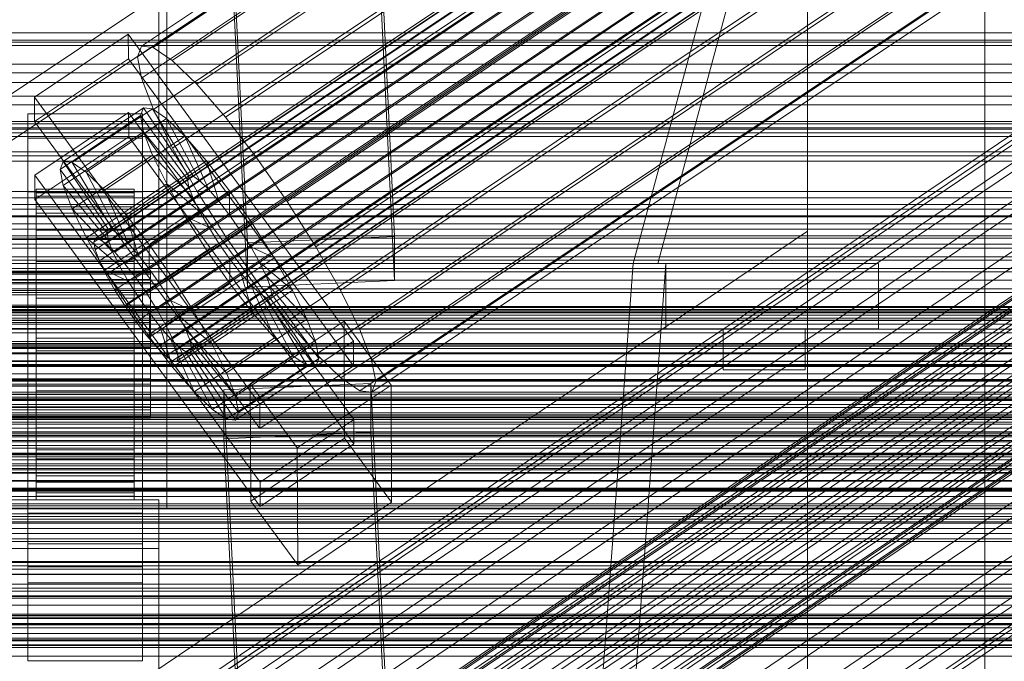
# Model space of a CAD drawing. Header units: millimetres. Extents: x -1970 to 61924, y -58230 to 6847.
# Tile 209 of 256: x 132 to 252, y -33719 to -33640. Entities that reach past the tile are written whole.
import ezdxf

# ---------------------------------------------------------------- set-up
doc = ezdxf.new("R2010")
doc.units = ezdxf.units.MM
for name, color, linetype, lineweight in [('COTAS_O', 1, 'Continuous', 0), ('frontal_briquetadora', 7, 'Continuous', 0), ('frontal_C01', 7, 'Continuous', 0), ('frontal_C01-mix', 7, 'Continuous', 0), ('frontal_C02', 7, 'Continuous', 0), ('frontal_C03', 7, 'Continuous', 0), ('frontal_mezcladora', 7, 'Continuous', 0), ('frontal_secador', 7, 'Continuous', 0)]:
    doc.layers.add(name, color=color, linetype=linetype, lineweight=lineweight)
doc.dimstyles.new('R19_100', dxfattribs={"dimtxt": 250, "dimasz": 150, "dimexe": 150, "dimexo": 80, "dimgap": 100, "dimtad": 1, "dimtih": 1, "dimtoh": 1, "dimdsep": 46, "dimcen": 0.09, "dimadec": 0, "dimazin": 0, "dimtfac": 1, "dimtdec": 4, "dimtofl": 0, "dimtmove": 0, "dimatfit": 3, "dimfxl": 1, "dimtolj": 1, "dimtzin": 0, "dimarcsym": 0})

# ---------------------------------------------------------------- blocks, each defined once
blk = doc.blocks.new('DIM_R26_46')
at = {"layer": 'COTAS_O'}
for p, q in [((-1725, -33700), (-1575, -33655)), ((1725, -33700), (1575, -33655)), ((-1725, -34400), (-1725, -33700)), ((-1725, -33700), (1725, -33700)), ((-1725, -33700), (-1575, -33745)), ((1725, -33700), (1575, -33745)), ((1725, -34400), (1725, -33700))]:
    blk.add_line(p, q, dxfattribs=at)
blk.add_text('3450 O', height=250, dxfattribs=at).set_placement((0, -33600))

msp = doc.modelspace()

# ---------------------------------------------------------------- linework, layer by layer
at = {"layer": 'frontal_briquetadora'}
for p, q in [((207, -33670), (342, -33170)), ((210, -33670), (345, -33170)), ((-171, -33670), (211, -33670)), ((-170, -33670), (210, -33670)), ((-167, -33670), (207, -33670)), ((207, -33670), (200, -33765)), ((204, -33765), (211, -33670)), ((210, -33670), (207, -33670)), ((207, -33670), (211, -33670)), ((211, -33670), (237, -33670)), ((211, -33678), (211, -33670)), ((237, -33678), (237, -33670)), ((-171, -33678), (211, -33678)), ((211, -33678), (237, -33678)), ((218, -33678), (228, -33678)), ((218, -33683), (218, -33678)), ((228, -33683), (228, -33678)), ((218, -33683), (228, -33683))]:
    msp.add_line(p, q, dxfattribs=at)
at = {"layer": 'frontal_C01'}
for p, q in [((250, -35948.844), (250, -33373.251)), ((250, -33378.064), (250, -35953.656)), ((228.298, -33666.04), (228.298, -33505.257)), ((228.298, -33511.037), (228.298, -33671.821)), ((146.383, -33727.095), (330.692, -33602.76)), ((146.872, -33726.005), (331.181, -33601.67)), ((148.32, -33726.355), (332.629, -33602.02)), ((150.629, -33728.12), (334.938, -33603.785)), ((146.887, -33729.55), (331.197, -33605.215)), ((141.045, -33749.975), (354.844, -33605.747)), ((141.218, -33749.589), (355.017, -33605.361)), ((141.731, -33749.713), (355.53, -33605.485)), ((142.549, -33750.338), (356.348, -33606.11)), ((141.224, -33750.845), (355.022, -33606.617)), ((143.617, -33751.423), (357.415, -33607.194)), ((153.641, -33731.18), (337.95, -33606.845)), ((174.943, -33606.911), (177.811, -33666.699)), ((141.742, -33752.14), (355.541, -33607.911)), ((144.861, -33752.892), (358.659, -33608.664)), ((148.35, -33733.203), (332.659, -33608.868)), ((159.83, -33667.499), (156.962, -33607.71)), ((142.565, -33753.77), (356.363, -33609.542)), ((359.995, -33610.418), (146.196, -33754.647)), ((157.152, -33735.327), (341.461, -33610.992)), ((143.635, -33755.626), (357.434, -33611.397)), ((147.533, -33756.566), (361.332, -33612.338)), ((177.811, -33672.093), (174.943, -33612.304)), ((144.881, -33757.58), (358.68, -33613.352)), ((150.672, -33737.804), (334.981, -33613.47)), ((159.83, -33672.892), (156.962, -33613.104)), ((148.779, -33758.52), (362.578, -33614.292)), ((146.218, -33759.5), (360.017, -33615.271)), ((345.231, -33615.943), (160.922, -33740.278)), ((147.554, -33761.254), (361.352, -33617.026)), ((149.85, -33760.376), (363.648, -33616.148)), ((148.798, -33762.723), (362.596, -33618.495)), ((150.672, -33762.007), (364.471, -33617.778)), ((149.865, -33763.808), (363.664, -33619.579)), ((151.191, -33763.301), (364.989, -33619.073)), ((153.694, -33743.041), (338.003, -33618.707)), ((150.683, -33764.433), (364.482, -33620.205)), ((151.196, -33764.557), (364.995, -33620.329)), ((151.369, -33764.171), (365.168, -33619.942)), ((149, -33621.261), (149, -33667.098)), ((164.693, -33745.696), (349.002, -33621.361)), ((157.211, -33748.557), (341.52, -33624.222)), ((149, -33672.49), (149, -33626.653)), ((168.21, -33751.211), (352.519, -33626.876)), ((160.982, -33753.975), (345.291, -33629.64)), ((171.232, -33756.448), (355.541, -33632.113)), ((164.752, -33758.926), (349.061, -33634.591)), ((173.554, -33761.05), (357.863, -33636.715)), ((168.263, -33763.073), (352.572, -33638.738)), ((175.016, -33764.703), (359.326, -33640.368)), ((171.275, -33766.133), (355.584, -33641.798)), ((-450, -33642.959), (450, -33642.959)), ((173.584, -33767.898), (357.893, -33643.563)), ((175.521, -33767.158), (359.83, -33642.823)), ((175.032, -33768.247), (359.341, -33643.913)), ((-425, -33661.983), (425, -33661.983)), ((-311.15, -33663.388), (311.15, -33663.388)), ((-311.15, -33664.18), (311.15, -33664.18)), ((-311.15, -33664.327), (311.15, -33664.327)), ((-311.15, -33666.649), (311.15, -33666.649)), ((228.298, -33666.04), (130, -33732.352)), ((228.298, -33928.654), (228.298, -33666.04)), ((228.298, -33666.04), (228.298, -33671.821)), ((-311.15, -33666.933), (311.15, -33666.933)), ((149, -33667.098), (131, -33667.098)), ((149, -33672.49), (149, -33667.098)), ((177.811, -33666.699), (159.83, -33667.499)), ((159.83, -33667.499), (159.83, -33672.892)), ((177.811, -33672.093), (177.811, -33666.699)), ((-311.15, -33670.626), (311.15, -33670.626)), ((-311.15, -33671.028), (311.15, -33671.028)), ((130, -33738.133), (228.298, -33671.821)), ((131, -33672.49), (149, -33672.49)), ((159.83, -33672.892), (177.811, -33672.093)), ((228.298, -33671.821), (228.298, -33934.434)), ((425, -33673.539), (-425, -33673.539)), ((425, -33675.679), (-425, -33675.679)), ((-311.15, -33675.841), (311.15, -33675.841)), ((-311.15, -33676.334), (311.15, -33676.334)), ((-440, -33679.787), (440, -33679.787)), ((-440, -33680.068), (440, -33680.068)), ((-440, -33680.12), (440, -33680.12)), ((-440, -33680.942), (440, -33680.942)), ((-440, -33681.043), (440, -33681.043)), ((311.15, -33681.938), (-311.15, -33681.938)), ((-440, -33682.352), (440, -33682.352)), ((-440, -33682.494), (440, -33682.494)), ((-311.15, -33682.488), (311.15, -33682.488)), ((-440, -33684.2), (440, -33684.2)), ((-440, -33684.374), (440, -33684.374)), ((440, -33686.36), (-440, -33686.36)), ((-440, -33686.555), (440, -33686.555)), ((-425, -33687.235), (425, -33687.235)), ((-440, -33688.686), (440, -33688.686)), ((-440, -33688.887), (440, -33688.887)), ((-311.15, -33688.502), (311.15, -33688.502)), ((-311.15, -33689.071), (311.15, -33689.071)), ((-450, -33690.14), (450, -33690.14)), ((-440, -33691.018), (440, -33691.018)), ((-440, -33691.213), (440, -33691.213)), ((-440, -33693.199), (440, -33693.199)), ((-440, -33693.374), (440, -33693.374)), ((-440, -33695.079), (440, -33695.079)), ((-440, -33695.221), (440, -33695.221)), ((-311.15, -33695.086), (311.15, -33695.086)), ((-440, -33696.53), (440, -33696.53)), ((-440, -33696.631), (440, -33696.631)), ((-311.15, -33695.635), (311.15, -33695.635)), ((-440, -33697.453), (440, -33697.453)), ((-440, -33697.505), (440, -33697.505)), ((-440, -33697.786), (440, -33697.786)), ((450, -33700.925), (-450, -33700.925)), ((-311.15, -33701.24), (311.15, -33701.24)), ((-311.15, -33701.732), (311.15, -33701.732)), ((-311.15, -33706.545), (311.15, -33706.545)), ((-311.15, -33706.947), (311.15, -33706.947)), ((-311.15, -33710.64), (311.15, -33710.64)), ((-311.15, -33710.924), (311.15, -33710.924)), ((-311.15, -33713.246), (311.15, -33713.246)), ((-311.15, -33713.393), (311.15, -33713.393)), ((-311.15, -33714.185), (311.15, -33714.185))]:
    msp.add_line(p, q, dxfattribs=at)
at = {"layer": 'frontal_C01-mix'}
for p, q in [((150, -33435), (150, -33700)), ((150, -33700), (-150, -33700))]:
    msp.add_line(p, q, dxfattribs=at)
at = {"layer": 'frontal_C02'}
for p, q in [((250, -35767.183), (250, -32921.727)), ((250, -32926.497), (250, -35771.953)), ((146.872, -33643.455), (331.181, -33520.201)), ((148.32, -33643.613), (332.629, -33520.358)), ((146.383, -33644.738), (330.692, -33521.484)), ((150.629, -33645.201), (334.938, -33521.946)), ((141.045, -33667.419), (354.844, -33524.443)), ((141.218, -33666.964), (355.017, -33523.989)), ((141.731, -33667.02), (355.53, -33524.045)), ((142.549, -33667.583), (356.348, -33524.607)), ((146.887, -33647.374), (331.197, -33524.119)), ((141.224, -33668.353), (355.022, -33525.377)), ((143.617, -33668.613), (357.415, -33525.638)), ((153.641, -33648.11), (337.95, -33524.855)), ((141.742, -33669.702), (355.541, -33526.727)), ((144.861, -33670.042), (358.659, -33527.067)), ((148.35, -33651.184), (332.659, -33527.929)), ((142.565, -33671.376), (356.363, -33528.401)), ((359.995, -33528.796), (146.196, -33671.772)), ((157.152, -33652.142), (341.461, -33528.888)), ((143.635, -33673.259), (357.434, -33530.284)), ((147.533, -33673.684), (361.332, -33530.709)), ((144.881, -33675.224), (358.68, -33532.249)), ((148.779, -33675.649), (362.578, -33532.673)), ((150.672, -33655.907), (334.981, -33532.652)), ((146.218, -33677.137), (360.017, -33534.161)), ((345.231, -33533.769), (160.922, -33657.023)), ((149.85, -33677.532), (363.648, -33534.557)), ((147.554, -33678.866), (361.352, -33535.891)), ((150.672, -33679.206), (364.471, -33536.23)), ((148.798, -33680.295), (362.596, -33537.32)), ((151.191, -33680.556), (364.989, -33537.58)), ((149.865, -33681.326), (363.664, -33538.35)), ((150.683, -33681.888), (364.482, -33538.913)), ((151.196, -33681.944), (364.995, -33538.969)), ((151.369, -33681.49), (365.168, -33538.514)), ((153.694, -33661.222), (338.003, -33537.968)), ((164.693, -33662.42), (349.002, -33539.166)), ((157.211, -33666.767), (341.52, -33543.513)), ((168.21, -33667.965), (352.519, -33544.711)), ((160.982, -33672.164), (345.291, -33548.91)), ((171.232, -33673.281), (355.541, -33550.026)), ((164.752, -33677.045), (349.061, -33553.791)), ((173.554, -33678.004), (357.863, -33554.749)), ((168.263, -33681.078), (352.572, -33557.823)), ((175.016, -33681.813), (359.326, -33558.559)), ((171.275, -33683.987), (355.584, -33560.732)), ((175.521, -33684.449), (359.83, -33561.195)), ((173.584, -33685.574), (357.893, -33562.32)), ((175.032, -33685.732), (359.341, -33562.478)), ((228.298, -33584.212), (130, -33649.948)), ((228.298, -33874.707), (228.298, -33584.212)), ((130, -33655.678), (228.298, -33589.943)), ((228.298, -33589.943), (228.298, -33880.437)), ((133.809, -33649.668), (145.277, -33641.999)), ((145.277, -33641.999), (145.289, -33644.979)), ((145.277, -33641.999), (172.809, -33679.521)), ((146.383, -33644.738), (146.872, -33643.455)), ((146.872, -33643.455), (148.32, -33643.613)), ((148.32, -33643.613), (150.629, -33645.201)), ((145.289, -33644.979), (133.821, -33652.648)), ((172.821, -33682.502), (145.289, -33644.979)), ((146.887, -33647.374), (146.383, -33644.738)), ((150.629, -33645.201), (153.641, -33648.11)), ((148.35, -33651.184), (146.887, -33647.374)), ((153.641, -33648.11), (157.152, -33652.142)), ((133.821, -33652.648), (133.809, -33649.668)), ((161.341, -33687.19), (133.809, -33649.668)), ((137.313, -33657.546), (147.143, -33650.973)), ((147.143, -33650.973), (146.777, -33651.932)), ((148.226, -33651.091), (147.143, -33650.973)), ((147.143, -33650.973), (152.686, -33659.295)), ((133, -33654.691), (133, -33651.71)), ((133, -33651.71), (147, -33651.71)), ((133, -33697.529), (133, -33651.71)), ((133.847, -33659.205), (145.315, -33651.536)), ((136.948, -33658.506), (146.777, -33651.932)), ((138.396, -33657.664), (148.226, -33651.091)), ((145.315, -33651.536), (145.327, -33654.517)), ((145.315, -33651.536), (172.847, -33689.059)), ((146.777, -33651.932), (152.513, -33659.749)), ((146.777, -33651.932), (147.155, -33653.904)), ((147, -33651.71), (147, -33654.691)), ((147, -33651.71), (147, -33697.529)), ((149.953, -33652.278), (148.226, -33651.091)), ((148.226, -33651.091), (153.199, -33659.351)), ((150.672, -33655.907), (148.35, -33651.184)), ((157.152, -33652.142), (160.922, -33657.023)), ((133.821, -33652.648), (161.353, -33690.171)), ((140.123, -33658.852), (149.953, -33652.278)), ((152.207, -33654.454), (149.953, -33652.278)), ((149.953, -33652.278), (154.017, -33659.913)), ((145.327, -33654.517), (133.859, -33662.186)), ((137.325, -33660.478), (147.155, -33653.904)), ((142.377, -33661.028), (152.207, -33654.454)), ((172.859, -33692.039), (145.327, -33654.517)), ((147.155, -33653.904), (152.692, -33660.683)), ((147.155, -33653.904), (148.249, -33656.754)), ((154.833, -33657.471), (152.207, -33654.454)), ((152.207, -33654.454), (155.085, -33660.944)), ((147, -33654.691), (133, -33654.691)), ((133, -33654.691), (133, -33700.509)), ((147, -33700.509), (147, -33654.691)), ((138.419, -33663.327), (148.249, -33656.754)), ((148.249, -33656.754), (153.21, -33662.033)), ((148.249, -33656.754), (149.985, -33660.287)), ((153.694, -33661.222), (150.672, -33655.907)), ((160.922, -33657.023), (164.693, -33662.42)), ((136.948, -33658.506), (137.313, -33657.546)), ((142.856, -33665.869), (137.313, -33657.546)), ((137.313, -33657.546), (138.396, -33657.664)), ((143.369, -33665.924), (138.396, -33657.664)), ((138.396, -33657.664), (140.123, -33658.852)), ((145.003, -33664.044), (154.833, -33657.471)), ((157.653, -33661.122), (154.833, -33657.471)), ((154.833, -33657.471), (156.329, -33662.373)), ((133.859, -33662.186), (133.847, -33659.205)), ((161.379, -33696.728), (133.847, -33659.205)), ((142.683, -33666.323), (136.948, -33658.506)), ((137.325, -33660.478), (136.948, -33658.506)), ((144.188, -33666.487), (140.123, -33658.852)), ((140.123, -33658.852), (142.377, -33661.028)), ((152.686, -33659.295), (142.856, -33665.869)), ((153.199, -33659.351), (143.369, -33665.924)), ((152.513, -33659.749), (152.686, -33659.295)), ((152.686, -33659.295), (153.199, -33659.351)), ((153.199, -33659.351), (154.017, -33659.913)), ((142.862, -33667.257), (137.325, -33660.478)), ((138.419, -33663.327), (137.325, -33660.478)), ((140.156, -33666.86), (149.985, -33660.287)), ((152.513, -33659.749), (142.683, -33666.323)), ((154.017, -33659.913), (144.188, -33666.487)), ((149.985, -33660.287), (154.033, -33663.707)), ((149.985, -33660.287), (152.246, -33664.263)), ((152.692, -33660.683), (152.513, -33659.749)), ((154.017, -33659.913), (155.085, -33660.944)), ((133, -33664.228), (133, -33661.248)), ((133, -33661.248), (147, -33661.248)), ((133, -33707.066), (133, -33661.248)), ((134, -33670.931), (134, -33660.94)), ((134, -33660.94), (134, -33661.386)), ((134, -33660.94), (146, -33660.94)), ((134, -33661.788), (134, -33660.94)), ((134, -33671.143), (134, -33661.386)), ((134, -33661.386), (134, -33663.095)), ((134, -33661.386), (146, -33661.386)), ((134, -33671.333), (134, -33661.788)), ((134, -33661.788), (146, -33661.788)), ((134, -33663.871), (134, -33661.788)), ((145.255, -33667.518), (142.377, -33661.028)), ((142.377, -33661.028), (145.003, -33664.044)), ((152.692, -33660.683), (142.862, -33667.257)), ((155.085, -33660.944), (145.255, -33667.518)), ((146, -33661.386), (146, -33660.94)), ((146, -33660.94), (146, -33670.931)), ((146, -33660.94), (146, -33661.788)), ((146, -33663.095), (146, -33661.386)), ((146, -33661.386), (146, -33671.143)), ((146, -33661.788), (146, -33671.333)), ((146, -33661.788), (146, -33663.871)), ((147, -33661.248), (147, -33664.228)), ((147, -33661.248), (147, -33707.066)), ((157.653, -33661.122), (147.823, -33667.696)), ((153.21, -33662.033), (152.692, -33660.683)), ((157.211, -33666.767), (153.694, -33661.222)), ((155.085, -33660.944), (156.329, -33662.373)), ((157.665, -33664.102), (157.653, -33661.122)), ((160.474, -33665.159), (157.653, -33661.122)), ((133.859, -33662.186), (161.391, -33699.708)), ((153.21, -33662.033), (143.38, -33668.607)), ((156.329, -33662.373), (146.499, -33668.947)), ((154.033, -33663.707), (153.21, -33662.033)), ((156.329, -33662.373), (157.665, -33664.102)), ((164.693, -33662.42), (168.21, -33667.965)), ((147, -33664.228), (133, -33664.228)), ((133, -33664.228), (133, -33710.047)), ((134, -33671.952), (134, -33663.095)), ((134, -33663.095), (134, -33665.951)), ((134, -33663.095), (146, -33663.095)), ((134, -33672.32), (134, -33663.871)), ((134, -33663.871), (146, -33663.871)), ((134, -33667.049), (134, -33663.871)), ((143.38, -33668.607), (138.419, -33663.327)), ((140.156, -33666.86), (138.419, -33663.327)), ((154.033, -33663.707), (144.203, -33670.28)), ((146.499, -33668.947), (145.003, -33664.044)), ((145.003, -33664.044), (147.823, -33667.696)), ((146, -33665.951), (146, -33663.095)), ((146, -33663.095), (146, -33671.952)), ((146, -33663.871), (146, -33672.32)), ((146, -33663.871), (146, -33667.049)), ((147, -33710.047), (147, -33664.228)), ((147.835, -33670.676), (157.665, -33664.102)), ((155.103, -33665.59), (154.033, -33663.707)), ((157.665, -33664.102), (159.001, -33666.015)), ((142.416, -33670.836), (152.246, -33664.263)), ((150.644, -33671.733), (160.474, -33665.159)), ((152.246, -33664.263), (155.103, -33665.59)), ((152.246, -33664.263), (154.877, -33668.411)), ((160.474, -33665.159), (159.001, -33666.015)), ((163.105, -33669.307), (160.474, -33665.159)), ((134, -33673.305), (134, -33665.951)), ((134, -33665.951), (134, -33669.76)), ((134, -33665.951), (146, -33665.951)), ((142.856, -33665.869), (142.683, -33666.323)), ((142.683, -33666.323), (142.862, -33667.257)), ((143.369, -33665.924), (142.856, -33665.869)), ((144.188, -33666.487), (143.369, -33665.924)), ((145.255, -33667.518), (144.188, -33666.487)), ((155.103, -33665.59), (145.274, -33672.164)), ((146, -33669.76), (146, -33665.951)), ((146, -33665.951), (146, -33673.305)), ((159.001, -33666.015), (149.171, -33672.588)), ((156.35, -33667.555), (155.103, -33665.59)), ((159.001, -33666.015), (160.247, -33667.98)), ((134, -33673.825), (134, -33667.049)), ((134, -33667.049), (146, -33667.049)), ((134, -33671.104), (134, -33667.049)), ((144.203, -33670.28), (140.156, -33666.86)), ((142.416, -33670.836), (140.156, -33666.86)), ((141.045, -33667.419), (141.218, -33666.964)), ((141.224, -33668.353), (141.045, -33667.419)), ((141.218, -33666.964), (141.731, -33667.02)), ((141.731, -33667.02), (142.549, -33667.583)), ((142.549, -33667.583), (143.617, -33668.613)), ((142.862, -33667.257), (143.38, -33668.607)), ((146.499, -33668.947), (145.255, -33667.518)), ((146, -33667.049), (146, -33673.825)), ((146, -33667.049), (146, -33671.104)), ((156.35, -33667.555), (146.52, -33674.129)), ((147.823, -33667.696), (147.835, -33670.676)), ((147.823, -33667.696), (150.644, -33671.733)), ((154.877, -33668.411), (156.35, -33667.555)), ((157.686, -33669.467), (156.35, -33667.555)), ((160.982, -33672.164), (157.211, -33666.767)), ((141.742, -33669.702), (141.224, -33668.353)), ((143.38, -33668.607), (144.203, -33670.28)), ((143.617, -33668.613), (144.861, -33670.042)), ((145.047, -33674.984), (154.877, -33668.411)), ((147.835, -33670.676), (146.499, -33668.947)), ((160.247, -33667.98), (150.417, -33674.553)), ((154.877, -33668.411), (157.698, -33672.448)), ((163.105, -33669.307), (160.247, -33667.98)), ((160.247, -33667.98), (161.318, -33669.863)), ((168.21, -33667.965), (171.232, -33673.281)), ((134, -33675.109), (134, -33669.76)), ((134, -33669.76), (134, -33674.261)), ((134, -33669.76), (146, -33669.76)), ((142.565, -33671.376), (141.742, -33669.702)), ((144.861, -33670.042), (146.196, -33671.772)), ((146, -33674.261), (146, -33669.76)), ((146, -33669.76), (146, -33675.109)), ((157.686, -33669.467), (147.856, -33676.041)), ((161.318, -33669.863), (151.488, -33676.437)), ((153.275, -33675.881), (163.105, -33669.307)), ((157.698, -33672.448), (157.686, -33669.467)), ((159.022, -33671.197), (157.686, -33669.467)), ((165.365, -33673.283), (161.318, -33669.863)), ((161.318, -33669.863), (162.14, -33671.537)), ((165.365, -33673.283), (163.105, -33669.307)), ((-148, -33670.931), (148, -33670.931)), ((-148, -33671.143), (148, -33671.143)), ((-148, -33671.333), (148, -33671.333)), ((134, -33671.143), (134, -33670.931)), ((146, -33670.931), (134, -33670.931)), ((134, -33670.931), (134, -33671.333)), ((134, -33675.746), (134, -33671.104)), ((134, -33671.104), (146, -33671.104)), ((134, -33675.76), (134, -33671.104)), ((134, -33671.952), (134, -33671.143)), ((146, -33671.143), (134, -33671.143)), ((146, -33671.333), (134, -33671.333)), ((134, -33671.333), (134, -33672.32)), ((145.274, -33672.164), (142.416, -33670.836)), ((145.047, -33674.984), (142.416, -33670.836)), ((143.635, -33673.259), (142.565, -33671.376)), ((144.203, -33670.28), (145.274, -33672.164)), ((146, -33670.931), (146, -33671.143)), ((146, -33671.333), (146, -33670.931)), ((146, -33671.104), (146, -33675.746)), ((146, -33671.104), (146, -33675.76)), ((146, -33671.143), (146, -33671.952)), ((146, -33672.32), (146, -33671.333)), ((149.171, -33672.588), (147.835, -33670.676)), ((148, -33671.143), (148, -33670.931)), ((148, -33670.931), (148, -33671.333)), ((148, -33671.952), (148, -33671.143)), ((148, -33671.333), (148, -33672.32)), ((159.022, -33671.197), (149.192, -33677.77)), ((160.518, -33676.099), (159.022, -33671.197)), ((160.266, -33672.626), (159.022, -33671.197)), ((-148, -33671.952), (148, -33671.952)), ((-148, -33672.32), (148, -33672.32)), ((134, -33673.305), (134, -33671.952)), ((146, -33671.952), (134, -33671.952)), ((146, -33672.32), (134, -33672.32)), ((134, -33672.32), (134, -33673.825)), ((145.274, -33672.164), (146.52, -33674.129)), ((146, -33671.952), (146, -33673.305)), ((146, -33673.825), (146, -33672.32)), ((146.196, -33671.772), (147.533, -33673.684)), ((147.868, -33679.021), (157.698, -33672.448)), ((148, -33673.305), (148, -33671.952)), ((148, -33672.32), (148, -33673.825)), ((149.171, -33672.588), (150.644, -33671.733)), ((150.417, -33674.553), (149.171, -33672.588)), ((160.266, -33672.626), (150.436, -33679.199)), ((150.644, -33671.733), (153.275, -33675.881)), ((162.14, -33671.537), (152.311, -33678.11)), ((157.698, -33672.448), (160.518, -33676.099)), ((163.144, -33679.116), (160.266, -33672.626)), ((161.333, -33673.657), (160.266, -33672.626)), ((164.752, -33677.045), (160.982, -33672.164)), ((167.102, -33676.816), (162.14, -33671.537)), ((162.14, -33671.537), (162.659, -33672.886)), ((-148, -33673.305), (148, -33673.305)), ((-148, -33673.825), (148, -33673.825)), ((134, -33675.109), (134, -33673.305)), ((146, -33673.305), (134, -33673.305)), ((146, -33673.825), (134, -33673.825)), ((134, -33673.825), (134, -33675.746)), ((144.881, -33675.224), (143.635, -33673.259)), ((146, -33673.305), (146, -33675.109)), ((146, -33675.746), (146, -33673.825)), ((147.533, -33673.684), (148.779, -33675.649)), ((148, -33675.109), (148, -33673.305)), ((148, -33673.825), (148, -33675.746)), ((161.333, -33673.657), (151.503, -33680.23)), ((162.659, -33672.886), (152.829, -33679.46)), ((162.837, -33673.82), (153.008, -33680.394)), ((155.535, -33679.857), (165.365, -33673.283)), ((165.397, -33681.292), (161.333, -33673.657)), ((162.151, -33674.219), (161.333, -33673.657)), ((168.196, -33679.666), (162.659, -33672.886)), ((162.659, -33672.886), (162.837, -33673.82)), ((162.837, -33673.82), (162.664, -33674.275)), ((168.573, -33681.638), (162.837, -33673.82)), ((167.102, -33676.816), (165.365, -33673.283)), ((171.232, -33673.281), (173.554, -33678.004)), ((134, -33674.261), (134, -33677.241)), ((146, -33674.261), (134, -33674.261)), ((134, -33674.261), (134, -33679.148)), ((146.52, -33674.129), (145.047, -33674.984)), ((147.868, -33679.021), (145.047, -33674.984)), ((146, -33677.241), (146, -33674.261)), ((146, -33679.148), (146, -33674.261)), ((146.52, -33674.129), (147.856, -33676.041)), ((151.488, -33676.437), (150.417, -33674.553)), ((150.417, -33674.553), (153.275, -33675.881)), ((162.151, -33674.219), (152.321, -33680.793)), ((162.664, -33674.275), (152.835, -33680.849)), ((167.125, -33682.479), (162.151, -33674.219)), ((162.664, -33674.275), (162.151, -33674.219)), ((168.208, -33682.597), (162.664, -33674.275)), ((-148, -33675.109), (148, -33675.109)), ((-148, -33675.746), (148, -33675.746)), ((134, -33677.241), (134, -33675.109)), ((146, -33675.109), (134, -33675.109)), ((146, -33675.746), (134, -33675.746)), ((134, -33675.746), (134, -33677.952)), ((134, -33677.952), (134, -33675.76)), ((134, -33675.76), (146, -33675.76)), ((134, -33680.7), (134, -33675.76)), ((146.218, -33677.137), (144.881, -33675.224)), ((146, -33675.109), (146, -33677.241)), ((146, -33677.952), (146, -33675.746)), ((146, -33675.76), (146, -33677.952)), ((146, -33675.76), (146, -33680.7)), ((147.856, -33676.041), (147.868, -33679.021)), ((147.856, -33676.041), (149.192, -33677.77)), ((148, -33677.241), (148, -33675.109)), ((148, -33675.746), (148, -33677.952)), ((148.779, -33675.649), (149.85, -33677.532)), ((150.688, -33682.673), (160.518, -33676.099)), ((153.275, -33675.881), (155.535, -33679.857)), ((160.518, -33676.099), (163.144, -33679.116)), ((148, -33677.241), (-148, -33677.241)), ((134, -33677.241), (146, -33677.241)), ((134, -33679.556), (134, -33677.241)), ((146, -33677.241), (146, -33679.556)), ((147.554, -33678.866), (146.218, -33677.137)), ((148, -33679.556), (148, -33677.241)), ((152.311, -33678.11), (151.488, -33676.437)), ((151.488, -33676.437), (155.535, -33679.857)), ((157.272, -33683.39), (167.102, -33676.816)), ((160.19, -33684.733), (171.658, -33677.063)), ((168.263, -33681.078), (164.752, -33677.045)), ((168.196, -33679.666), (167.102, -33676.816)), ((171.658, -33677.063), (171.715, -33691.37)), ((171.658, -33677.063), (177.394, -33684.881)), ((-148, -33677.952), (148, -33677.952)), ((146, -33677.952), (134, -33677.952)), ((134, -33677.952), (134, -33680.292)), ((146, -33680.292), (146, -33677.952)), ((148, -33677.952), (148, -33680.292)), ((149.192, -33677.77), (150.688, -33682.673)), ((149.192, -33677.77), (150.436, -33679.199)), ((149.85, -33677.532), (150.672, -33679.206)), ((152.829, -33679.46), (152.311, -33678.11)), ((152.311, -33678.11), (157.272, -33683.39)), ((173.554, -33678.004), (175.016, -33681.813)), ((-148, -33679.556), (148, -33679.556)), ((134, -33679.556), (134, -33679.148)), ((134, -33679.148), (134, -33684.088)), ((134, -33679.148), (146, -33679.148)), ((134, -33681.896), (134, -33679.556)), ((146, -33679.556), (134, -33679.556)), ((146, -33684.088), (146, -33679.148)), ((146, -33679.148), (146, -33679.556)), ((146, -33679.556), (146, -33681.896)), ((148.798, -33680.295), (147.554, -33678.866)), ((150.688, -33682.673), (147.868, -33679.021)), ((148, -33681.896), (148, -33679.556)), ((150.436, -33679.199), (153.314, -33685.689)), ((150.436, -33679.199), (151.503, -33680.23)), ((150.672, -33679.206), (151.191, -33680.556)), ((153.008, -33680.394), (152.829, -33679.46)), ((152.829, -33679.46), (158.366, -33686.239)), ((153.314, -33685.689), (163.144, -33679.116)), ((155.535, -33679.857), (157.272, -33683.39)), ((158.366, -33686.239), (168.196, -33679.666)), ((172.809, -33679.521), (161.341, -33687.19)), ((163.144, -33679.116), (165.397, -33681.292)), ((168.573, -33681.638), (168.196, -33679.666)), ((172.821, -33682.502), (172.809, -33679.521)), ((-148, -33680.292), (148, -33680.292)), ((134, -33680.292), (134, -33680.7)), ((146, -33680.292), (134, -33680.292)), ((134, -33680.292), (134, -33682.606)), ((134, -33680.7), (146, -33680.7)), ((134, -33685.587), (134, -33680.7)), ((146, -33680.7), (146, -33680.292)), ((146, -33682.606), (146, -33680.292)), ((146, -33680.7), (146, -33685.587)), ((148, -33680.292), (148, -33682.606)), ((149.865, -33681.326), (148.798, -33680.295)), ((151.191, -33680.556), (151.369, -33681.49)), ((151.503, -33680.23), (155.567, -33687.865)), ((151.503, -33680.23), (152.321, -33680.793)), ((152.321, -33680.793), (157.295, -33689.053)), ((152.321, -33680.793), (152.835, -33680.849)), ((152.835, -33680.849), (153.008, -33680.394)), ((152.835, -33680.849), (158.378, -33689.171)), ((153.008, -33680.394), (158.743, -33688.211)), ((171.275, -33683.987), (168.263, -33681.078)), ((-148, -33681.896), (148, -33681.896)), ((134, -33684.102), (134, -33681.896)), ((134, -33681.896), (134, -33684.088)), ((146, -33681.896), (134, -33681.896)), ((146, -33684.088), (146, -33681.896)), ((146, -33681.896), (146, -33684.102)), ((148, -33684.102), (148, -33681.896)), ((150.683, -33681.888), (149.865, -33681.326)), ((151.196, -33681.944), (150.683, -33681.888)), ((151.369, -33681.49), (151.196, -33681.944)), ((155.567, -33687.865), (165.397, -33681.292)), ((158.743, -33688.211), (168.573, -33681.638)), ((165.397, -33681.292), (167.125, -33682.479)), ((168.208, -33682.597), (168.573, -33681.638)), ((175.016, -33681.813), (175.521, -33684.449)), ((-148, -33682.606), (148, -33682.606)), ((134, -33682.606), (134, -33685.587)), ((146, -33682.606), (134, -33682.606)), ((134, -33682.606), (134, -33684.739)), ((146, -33685.587), (146, -33682.606)), ((146, -33684.739), (146, -33682.606)), ((148, -33682.606), (148, -33684.739)), ((153.314, -33685.689), (150.688, -33682.673)), ((157.272, -33683.39), (158.366, -33686.239)), ((157.295, -33689.053), (167.125, -33682.479)), ((158.378, -33689.171), (168.208, -33682.597)), ((161.353, -33690.171), (172.821, -33682.502)), ((167.125, -33682.479), (168.208, -33682.597)), ((-148, -33684.102), (148, -33684.102)), ((134, -33684.088), (134, -33688.744)), ((134, -33684.088), (146, -33684.088)), ((134, -33686.023), (134, -33684.102)), ((134, -33684.102), (134, -33688.744)), ((146, -33684.102), (134, -33684.102)), ((146, -33688.744), (146, -33684.088)), ((146, -33688.744), (146, -33684.102)), ((146, -33684.102), (146, -33686.023)), ((148, -33686.023), (148, -33684.102)), ((156.962, -33685.467), (174.943, -33684.674)), ((173.584, -33685.574), (171.275, -33683.987)), ((174.943, -33684.674), (174.943, -33690.636)), ((174.943, -33684.674), (177.811, -33743.94)), ((175.521, -33684.449), (175.032, -33685.732)), ((-148, -33684.739), (148, -33684.739)), ((134, -33684.739), (134, -33690.088)), ((146, -33684.739), (134, -33684.739)), ((134, -33684.739), (134, -33686.543)), ((134, -33685.587), (146, -33685.587)), ((134, -33690.088), (134, -33685.587)), ((146, -33690.088), (146, -33684.739)), ((146, -33686.543), (146, -33684.739)), ((146, -33685.587), (146, -33690.088)), ((148, -33684.739), (148, -33686.543)), ((155.567, -33687.865), (153.314, -33685.689)), ((156.962, -33691.429), (156.962, -33685.467)), ((159.83, -33744.732), (156.962, -33685.467)), ((160.247, -33699.039), (160.19, -33684.733)), ((165.926, -33692.55), (160.19, -33684.733)), ((177.394, -33684.881), (165.926, -33692.55)), ((175.032, -33685.732), (173.584, -33685.574)), ((177.451, -33699.187), (177.394, -33684.881)), ((-148, -33686.023), (148, -33686.023)), ((-148, -33686.543), (148, -33686.543)), ((134, -33687.528), (134, -33686.023)), ((134, -33686.023), (134, -33692.799)), ((146, -33686.023), (134, -33686.023)), ((134, -33686.543), (134, -33693.896)), ((146, -33686.543), (134, -33686.543)), ((134, -33686.543), (134, -33687.895)), ((146, -33692.799), (146, -33686.023)), ((146, -33686.023), (146, -33687.528)), ((146, -33693.896), (146, -33686.543)), ((146, -33687.895), (146, -33686.543)), ((148, -33687.528), (148, -33686.023)), ((148, -33686.543), (148, -33687.895)), ((158.366, -33686.239), (158.743, -33688.211)), ((-148, -33687.528), (148, -33687.528)), ((-148, -33687.895), (148, -33687.895)), ((134, -33688.515), (134, -33687.528)), ((134, -33687.528), (134, -33695.977)), ((146, -33687.528), (134, -33687.528)), ((134, -33687.895), (134, -33696.753)), ((146, -33687.895), (134, -33687.895)), ((134, -33687.895), (134, -33688.705)), ((146, -33695.977), (146, -33687.528)), ((146, -33687.528), (146, -33688.515)), ((146, -33696.753), (146, -33687.895)), ((146, -33688.705), (146, -33687.895)), ((148, -33688.515), (148, -33687.528)), ((148, -33687.895), (148, -33688.705)), ((157.295, -33689.053), (155.567, -33687.865)), ((158.743, -33688.211), (158.378, -33689.171)), ((161.341, -33687.19), (161.353, -33690.171)), ((-148, -33688.515), (148, -33688.515)), ((-148, -33688.705), (148, -33688.705)), ((-148, -33688.916), (148, -33688.916)), ((134, -33688.916), (134, -33688.515)), ((134, -33688.515), (134, -33698.06)), ((146, -33688.515), (134, -33688.515)), ((134, -33688.705), (134, -33698.462)), ((146, -33688.705), (134, -33688.705)), ((134, -33688.705), (134, -33688.916)), ((134, -33688.744), (134, -33692.799)), ((134, -33688.744), (146, -33688.744)), ((134, -33688.916), (134, -33698.908)), ((146, -33688.916), (134, -33688.916)), ((146, -33698.06), (146, -33688.515)), ((146, -33688.515), (146, -33688.916)), ((146, -33698.462), (146, -33688.705)), ((146, -33688.916), (146, -33688.705)), ((146, -33692.799), (146, -33688.744)), ((146, -33698.908), (146, -33688.916)), ((148, -33688.916), (148, -33688.515)), ((148, -33688.705), (148, -33688.916)), ((158.378, -33689.171), (157.295, -33689.053)), ((172.847, -33689.059), (161.379, -33696.728)), ((172.859, -33692.039), (172.847, -33689.059)), ((134, -33690.088), (146, -33690.088)), ((134, -33693.896), (134, -33690.088)), ((146, -33690.088), (146, -33693.896)), ((174.943, -33690.636), (156.962, -33691.429)), ((177.811, -33749.902), (174.943, -33690.636)), ((159.83, -33750.695), (156.962, -33691.429)), ((171.715, -33691.37), (160.247, -33699.039)), ((177.451, -33699.187), (171.715, -33691.37)), ((134, -33692.799), (134, -33695.977)), ((134, -33692.799), (146, -33692.799)), ((146, -33695.977), (146, -33692.799)), ((161.391, -33699.708), (172.859, -33692.039)), ((165.926, -33692.55), (165.983, -33706.856)), ((134, -33693.896), (146, -33693.896)), ((134, -33696.753), (134, -33693.896)), ((146, -33693.896), (146, -33696.753)), ((133, -33709.032), (133, -33694.725)), ((133, -33694.725), (147, -33694.725)), ((133, -33704.271), (133, -33694.725)), ((147, -33694.725), (147, -33709.032)), ((147, -33694.725), (147, -33704.271)), ((134, -33695.977), (134, -33698.06)), ((134, -33695.977), (146, -33695.977)), ((146, -33698.06), (146, -33695.977)), ((161.379, -33696.728), (161.391, -33699.708)), ((147, -33697.529), (133, -33697.529)), ((133, -33697.529), (133, -33700.509)), ((134, -33696.753), (146, -33696.753)), ((134, -33698.462), (134, -33696.753)), ((146, -33696.753), (146, -33698.462)), ((147, -33700.509), (147, -33697.529)), ((131, -33698.898), (149, -33698.898)), ((134, -33698.06), (134, -33698.908)), ((134, -33698.06), (146, -33698.06)), ((134, -33698.462), (146, -33698.462)), ((134, -33698.908), (134, -33698.462)), ((134, -33698.908), (146, -33698.908)), ((146, -33698.908), (146, -33698.06)), ((146, -33698.462), (146, -33698.908)), ((149, -33698.898), (149, -33704.859)), ((149, -33698.898), (149, -33744.335)), ((160.247, -33699.039), (165.983, -33706.856)), ((165.983, -33706.856), (177.451, -33699.187)), ((133, -33700.509), (147, -33700.509)), ((149, -33704.859), (131, -33704.859)), ((147, -33704.271), (133, -33704.271)), ((133, -33704.271), (133, -33718.577)), ((147, -33718.577), (147, -33704.271)), ((149, -33750.296), (149, -33704.859)), ((147, -33707.066), (133, -33707.066)), ((133, -33707.066), (133, -33710.047)), ((147, -33710.047), (147, -33707.066)), ((147, -33709.032), (133, -33709.032)), ((133, -33709.032), (133, -33718.577)), ((147, -33718.577), (147, -33709.032)), ((133, -33710.047), (147, -33710.047)), ((133, -33718.577), (147, -33718.577))]:
    msp.add_line(p, q, dxfattribs=at)
at = {"layer": 'frontal_C03'}
for p, q in [((1250, -33641.821), (-1250, -33641.821)), ((1250, -33642.703), (-1250, -33642.703)), ((1250, -33643.356), (-1250, -33643.356)), ((1250, -33645.664), (-1250, -33645.664)), ((-1250, -33646.721), (1250, -33646.721)), ((1500, -33647.876), (-1500, -33647.876)), ((1250, -33649.573), (-1250, -33649.573)), ((1250, -33650.63), (-1250, -33650.63)), ((-1250, -33652.647), (1250, -33652.647)), ((1250, -33652.938), (-1250, -33652.938)), ((-1250, -33653.444), (1250, -33653.444)), ((1250, -33653.591), (-1250, -33653.591)), ((-1250, -33654.029), (1250, -33654.029)), ((1250, -33654.473), (-1250, -33654.473)), ((-1500, -33656.859), (1500, -33656.859)), ((-1250, -33656.367), (1250, -33656.367)), ((-1250, -33657.496), (1250, -33657.496)), ((-1250, -33661.215), (1250, -33661.215)), ((-1250, -33662.812), (1250, -33662.812)), ((1250, -33664.279), (-1250, -33664.279)), ((1250, -33665.16), (-1250, -33665.16)), ((1250, -33665.814), (-1250, -33665.814)), ((-1250, -33667.659), (1250, -33667.659)), ((1250, -33668.121), (-1250, -33668.121)), ((-1250, -33669.178), (1250, -33669.178)), ((-1250, -33669.615), (1250, -33669.615)), ((1250, -33672.031), (-1250, -33672.031)), ((1250, -33673.088), (-1250, -33673.088)), ((-1268, -33675.632), (1268, -33675.632)), ((-1268, -33675.857), (1268, -33675.857)), ((-1268, -33676.021), (1268, -33676.021)), ((-1250, -33675.259), (1250, -33675.259)), ((1250, -33675.395), (-1250, -33675.395)), ((1250, -33676.049), (-1250, -33676.049)), ((-1268, -33676.679), (1268, -33676.679)), ((-1268, -33676.996), (1268, -33676.996)), ((1250, -33676.93), (-1250, -33676.93)), ((1250, -33677.44), (-1250, -33677.44)), ((-1268, -33678.042), (1268, -33678.042)), ((-1268, -33678.491), (1268, -33678.491)), ((-1268, -33679.855), (1268, -33679.855)), ((-1268, -33680.405), (1268, -33680.405)), ((-1268, -33681.992), (1268, -33681.992)), ((1268, -33682.606), (-1268, -33682.606)), ((-1250, -33683.498), (1250, -33683.498)), ((-1268, -33684.309), (1268, -33684.309)), ((-1268, -33684.944), (1268, -33684.944)), ((-1250, -33685.756), (1250, -33685.756)), ((-1268, -33686.648), (1268, -33686.648)), ((1250, -33686.737), (-1250, -33686.737)), ((-1268, -33687.261), (1268, -33687.261)), ((1250, -33687.618), (-1250, -33687.618)), ((1250, -33688.271), (-1250, -33688.271)), ((-1268, -33688.849), (1268, -33688.849)), ((-1268, -33689.399), (1268, -33689.399)), ((1250, -33690.579), (-1250, -33690.579)), ((-1268, -33690.762), (1268, -33690.762)), ((-1268, -33691.211), (1268, -33691.211)), ((-1250, -33691.636), (1250, -33691.636)), ((-1250, -33691.813), (1250, -33691.813)), ((-1268, -33692.257), (1268, -33692.257)), ((-1268, -33692.575), (1268, -33692.575)), ((-1268, -33693.233), (1268, -33693.233)), ((-1268, -33693.397), (1268, -33693.397)), ((-1268, -33693.621), (1268, -33693.621)), ((-1250, -33693.994), (1250, -33693.994)), ((1250, -33694.488), (-1250, -33694.488)), ((1250, -33695.546), (-1250, -33695.546)), ((1250, -33697.853), (-1250, -33697.853)), ((1250, -33698.506), (-1250, -33698.506)), ((1250, -33699.388), (-1250, -33699.388)), ((-1250, -33699.639), (1250, -33699.639)), ((-1250, -33701.595), (1250, -33701.595)), ((-1250, -33706.442), (1250, -33706.442)), ((-1250, -33708.038), (1250, -33708.038)), ((1250, -33709.194), (-1250, -33709.194)), ((1250, -33710.076), (-1250, -33710.076)), ((1250, -33710.729), (-1250, -33710.729)), ((-1250, -33711.758), (1250, -33711.758)), ((-1250, -33712.887), (1250, -33712.887)), ((1250, -33713.036), (-1250, -33713.036)), ((-1250, -33714.094), (1250, -33714.094)), ((-1250, -33715.225), (1250, -33715.225)), ((-1250, -33715.809), (1250, -33715.809)), ((-1250, -33716.607), (1250, -33716.607)), ((1250, -33716.946), (-1250, -33716.946)), ((1250, -33718.003), (-1250, -33718.003))]:
    msp.add_line(p, q, dxfattribs=at)
at = {"layer": 'frontal_mezcladora'}
msp.add_line((-650, -33700), (650, -33700), dxfattribs=at)
at = {"layer": 'frontal_secador'}
for p, q in [((-1250, -33676), (1250, -33676)), ((-1250, -33682), (1250, -33682)), ((-1250, -33685), (1250, -33685)), ((1250, -33686), (-1250, -33686)), ((-1250, -33686.659), (1250, -33686.659)), ((1250, -33689.659), (-1250, -33689.659)), ((-1250, -33691), (1250, -33691)), ((1250, -33694), (-1250, -33694)), ((-1250, -33694.728), (1250, -33694.728)), ((-1250, -33697.588), (1250, -33697.588)), ((1250, -33697.611), (-1250, -33697.611)), ((1250, -33697.728), (-1250, -33697.728)), ((-1250, -33699.387), (1250, -33699.387)), ((1250, -33699.918), (-1250, -33699.918)), ((-1250, -33700), (1250, -33700)), ((1250, -33700.588), (-1250, -33700.588)), ((1250, -33702.387), (-1250, -33702.387)), ((1250, -33703), (-1250, -33703)), ((-1250, -33703.65), (1250, -33703.65)), ((1250, -33704), (-1250, -33704)), ((1250, -33707.382), (-1250, -33707.382)), ((-1250, -33708), (1250, -33708)), ((1250, -33709.689), (-1250, -33709.689)), ((1250, -33714), (-1250, -33714)), ((1250, -33714.545), (-1250, -33714.545)), ((1250, -33716), (-1250, -33716)), ((1250, -33716.144), (-1250, -33716.144)), ((1250, -33716.709), (-1250, -33716.709))]:
    msp.add_line(p, q, dxfattribs=at)

# ---------------------------------------------------------------- dimensions: what is measured, and where the dimension line sits
at = {"layer": 'COTAS_O'}
dim = msp.add_aligned_dim(p1=(-1725, -34400), p2=(1725, -34400), distance=700, text='<> O', dimstyle='R19_100', dxfattribs=at)
dim.commit()
dim.dimension.update_dxf_attribs({"geometry": 'DIM_R26_46', "text_midpoint": (0, -33700)})

doc.saveas('drawing.dxf')
